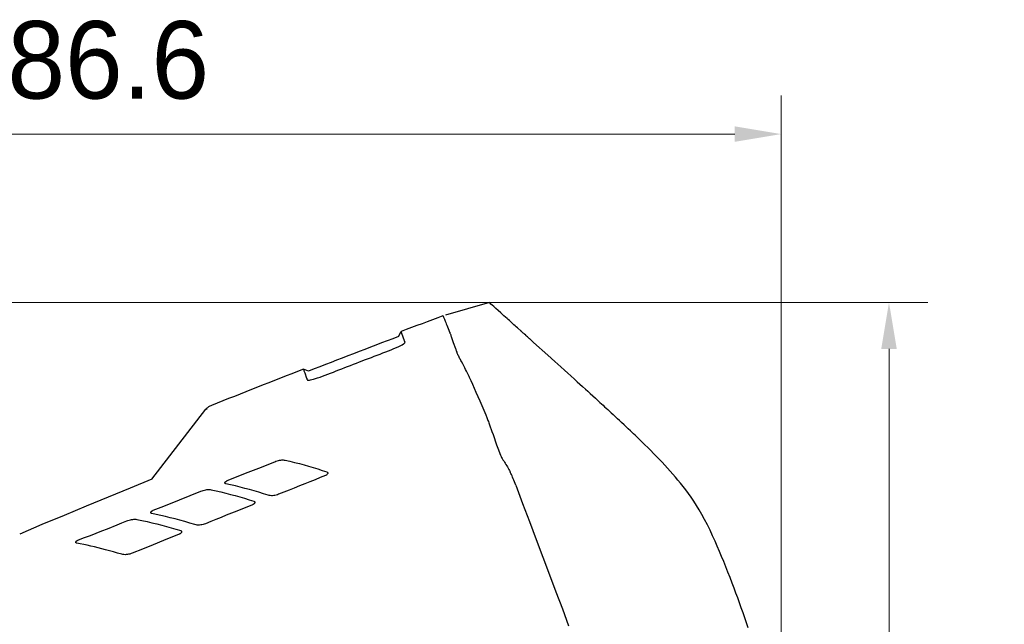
# Model space of a CAD drawing. Header units: millimetres. Extents: x 2329 to 5782, y 1296 to 2780.
# Tile 97 of 123: x 5141 to 5205, y 1711 to 1750. Entities that reach past the tile are written whole.
import ezdxf

# ---------------------------------------------------------------- set-up
doc = ezdxf.new("R2010")
doc.units = ezdxf.units.MM
doc.header["$LTSCALE"] = 0.3
for name, color, linetype in [('00_COMPONENTS', 7, 'Continuous'), ('50_ALL_DETAILS', 7, 'Continuous'), ('51__DRAFT_DIMS', 7, 'Continuous')]:
    doc.layers.add(name, color=color, linetype=linetype)
doc.styles.add('1）', font='兰亭黑 GBK.TTF', dxfattribs={"height": 5})
doc.styles.add('尺寸值样式', font='兰亭黑 GBK.TTF', dxfattribs={"height": 4})
doc.dimstyles.new('1直线标注', dxfattribs={"dimtxt": 4, "dimasz": 3, "dimexe": 2.5, "dimexo": 0, "dimtad": 1, "dimdec": 1, "dimdsep": 46, "dimtxsty": '尺寸值样式', "dimcen": 0, "dimclrd": 8, "dimclre": 8, "dimclrt": 7, "dimadec": 0, "dimazin": 0, "dimtp": 0.001, "dimtm": 0.001, "dimtfac": 1, "dimtdec": 1, "dimtmove": 0, "dimatfit": 0, "dimldrblk": '_FILLED', "dimfxl": 1, "dimtolj": 1, "dimlwd": 15, "dimlwe": 15, "dimarcsym": 0})

# ---------------------------------------------------------------- blocks, each defined once
blk = doc.blocks.new('*D282')
at = {"layer": '51__DRAFT_DIMS', "color": 8, "lineweight": 15}
for p, q in [((5171.399, 1731.409), (5199.685, 1731.422)), ((5197.292, 1505.373), (5197.187, 1728.421)), ((5148.66, 1502.35), (5199.793, 1502.374))]:
    blk.add_line(p, q, dxfattribs=at)
at = {"layer": '51__DRAFT_DIMS', "color": 8}
for points in [[(5197.687, 1728.422), (5196.687, 1728.421), (5197.185, 1731.421)], [(5196.792, 1505.373), (5197.792, 1505.373), (5197.293, 1502.373)]]:
    blk.add_solid(points, dxfattribs=at)
at = {"layer": 'Defpoints', "color": 0}
for p in [(5171.399, 1731.409), (5197.185, 1731.421), (5148.66, 1502.35)]:
    blk.add_point(p, dxfattribs=at)
at = {"layer": '51__DRAFT_DIMS', "color": 7, "insert": (5204.536, 1605.413), "char_height": 5, "attachment_point": 2, "rotation": 270.02695, "line_spacing_factor": 0.9, "style": '1）'}
blk.add_mtext('\\A1;229', dxfattribs=at)
blk = doc.blocks.new('_FILLED')
at = {"color": 0, "linetype": 'ByBlock'}
blk.add_solid([(0, 0), (-1, 0.167), (-1, -0.167)], dxfattribs=at)
blk = doc.blocks.new('*D283')
at = {"layer": '51__DRAFT_DIMS', "color": 8, "lineweight": 15}
for p, q in [((5171.399, 1731.409), (5093.092, 1731.409)), ((5095.592, 1544.227), (5095.592, 1728.409)), ((5138.492, 1541.227), (5093.092, 1541.227))]:
    blk.add_line(p, q, dxfattribs=at)
at = {"layer": '51__DRAFT_DIMS', "color": 8}
for points in [[(5096.092, 1728.409), (5095.092, 1728.409), (5095.592, 1731.409)], [(5095.092, 1544.227), (5096.092, 1544.227), (5095.592, 1541.227)]]:
    blk.add_solid(points, dxfattribs=at)
at = {"layer": 'Defpoints', "color": 0}
for p in [(5095.592, 1731.409), (5171.399, 1731.409), (5138.492, 1541.227)]:
    blk.add_point(p, dxfattribs=at)
at = {"layer": '51__DRAFT_DIMS', "color": 7, "insert": (5088.3, 1635.399), "char_height": 5, "attachment_point": 2, "rotation": 90, "line_spacing_factor": 0.9, "style": '1）'}
blk.add_mtext('\\A1;190.2', dxfattribs=at)
blk = doc.blocks.new('*D284')
at = {"layer": '51__DRAFT_DIMS', "color": 8, "lineweight": 15}
for p, q in [((5103.651, 1682.91), (5103.651, 1744.776)), ((5190.232, 1700.631), (5190.232, 1744.776)), ((5187.232, 1742.276), (5106.651, 1742.276))]:
    blk.add_line(p, q, dxfattribs=at)
at = {"layer": '51__DRAFT_DIMS', "color": 8}
for points in [[(5106.651, 1742.776), (5106.651, 1741.776), (5103.651, 1742.276)], [(5187.232, 1741.776), (5187.232, 1742.776), (5190.232, 1742.276)]]:
    blk.add_solid(points, dxfattribs=at)
at = {"layer": 'Defpoints', "color": 0}
for p in [(5103.651, 1742.276), (5190.232, 1700.631), (5103.651, 1682.91)]:
    blk.add_point(p, dxfattribs=at)
at = {"layer": '51__DRAFT_DIMS', "color": 7, "insert": (5146.811, 1749.568), "char_height": 5, "attachment_point": 2, "line_spacing_factor": 0.9, "style": '1）'}
blk.add_mtext('\\A1;86.6', dxfattribs=at)

msp = doc.modelspace()

# ---------------------------------------------------------------- linework, layer by layer
msp.add_line((5170.09545, 1726.61956), (5170.09145, 1726.62975))
at = {"layer": '00_COMPONENTS'}
for p, q in [((5171.39865, 1731.40917), (5168.56247, 1730.58807)), ((5171.39864, 1731.40918), (5170.14761, 1731.04698)), ((5171.40885, 1731.39872), (5171.39862, 1731.40916)), ((5171.44275, 1731.36721), (5171.40885, 1731.39872)), ((5171.50037, 1731.31464), (5171.44275, 1731.36721)), ((5171.58171, 1731.24098), (5171.50037, 1731.31464)), ((5171.68676, 1731.14626), (5171.58171, 1731.24098)), ((5171.81544, 1731.03054), (5171.68676, 1731.14626)), ((5171.96768, 1730.89389), (5171.81544, 1731.03054)), ((5172.14344, 1730.73635), (5171.96768, 1730.89389)), ((5172.34264, 1730.55797), (5172.14344, 1730.73635)), ((5168.40638, 1730.55293), (5168.40875, 1730.55091)), ((5168.40875, 1730.55091), (5168.41305, 1730.54341)), ((5168.41305, 1730.54341), (5168.41922, 1730.53045)), ((5168.41922, 1730.53045), (5168.42726, 1730.51206)), ((5168.42726, 1730.51206), (5168.43719, 1730.48822)), ((5168.43719, 1730.48822), (5168.44901, 1730.45887)), ((5168.44901, 1730.45887), (5168.46274, 1730.42401)), ((5168.46274, 1730.42401), (5168.47836, 1730.38365)), ((5168.47836, 1730.38365), (5168.49588, 1730.33778)), ((5168.49951, 1730.33903), (5168.52449, 1730.27735)), ((5168.52449, 1730.27735), (5168.55223, 1730.20781)), ((5168.55223, 1730.20781), (5168.58272, 1730.13041)), ((5168.58272, 1730.13041), (5168.61558, 1730.04505)), ((5168.61558, 1730.04505), (5168.65118, 1729.95185)), ((5172.54513, 1730.37564), (5172.34264, 1730.55797)), ((5172.61871, 1730.30892), (5172.54554, 1730.37425)), ((5172.69218, 1730.2432), (5172.61871, 1730.30892)), ((5172.76596, 1730.17708), (5172.69218, 1730.2432)), ((5172.84005, 1730.11057), (5172.76596, 1730.17708)), ((5172.91444, 1730.04366), (5172.84005, 1730.11057)), ((5172.98914, 1729.97635), (5172.91444, 1730.04366)), ((5165.53684, 1729.21626), (5165.70513, 1729.53557)), ((5165.72463, 1729.48199), (5165.70513, 1729.53557)), ((5165.85867, 1729.11376), (5165.72463, 1729.48199)), ((5168.65118, 1729.95185), (5168.69071, 1729.85118)), ((5168.69071, 1729.85118), (5168.73455, 1729.74314)), ((5168.73455, 1729.74314), (5168.78232, 1729.62762)), ((5168.78232, 1729.62762), (5168.83402, 1729.50459)), ((5168.83402, 1729.50458), (5168.84012, 1729.48946)), ((5168.84012, 1729.48946), (5168.84843, 1729.46785)), ((5168.84843, 1729.46785), (5168.85896, 1729.43974)), ((5168.85896, 1729.43974), (5168.87203, 1729.40425)), ((5168.87203, 1729.40425), (5168.88731, 1729.36226)), ((5168.88731, 1729.36226), (5168.90386, 1729.31638)), ((5173.06414, 1729.90865), (5172.98914, 1729.97635)), ((5173.13944, 1729.84055), (5173.06414, 1729.90865)), ((5173.21505, 1729.77206), (5173.13944, 1729.84055)), ((5173.46091, 1729.55229), (5173.21451, 1729.77398)), ((5173.46175, 1729.55132), (5173.4609, 1729.55234)), ((5173.46299, 1729.55023), (5173.46175, 1729.55132)), ((5173.46449, 1729.54906), (5173.46299, 1729.55023)), ((5173.466, 1729.54776), (5173.46449, 1729.54906)), ((5173.46748, 1729.54633), (5173.466, 1729.54776)), ((5173.46919, 1729.54483), (5173.46748, 1729.54633)), ((5173.47098, 1729.54325), (5173.46919, 1729.54483)), ((5173.47272, 1729.54157), (5173.47098, 1729.54325)), ((5173.47471, 1729.53987), (5173.47272, 1729.54157)), ((5173.47683, 1729.53814), (5173.47471, 1729.53987)), ((5173.47877, 1729.53633), (5173.47683, 1729.53814)), ((5173.48069, 1729.53449), (5173.47877, 1729.53633)), ((5173.48275, 1729.53266), (5173.48069, 1729.53449)), ((5173.48485, 1729.53081), (5173.48275, 1729.53266)), ((5173.48902, 1729.52696), (5173.48485, 1729.53081)), ((5173.49126, 1729.52498), (5173.48902, 1729.52696)), ((5173.49353, 1729.52294), (5173.49126, 1729.52498)), ((5173.49584, 1729.52082), (5173.49353, 1729.52294)), ((5173.54055, 1729.48063), (5173.49584, 1729.52082)), ((5173.58168, 1729.44363), (5173.54055, 1729.48063)), ((5173.61793, 1729.41101), (5173.58168, 1729.44363)), ((5173.66935, 1729.36474), (5173.61793, 1729.41101)), ((5173.74431, 1729.2973), (5173.66935, 1729.36474)), ((5165.78021, 1728.68845), (5165.85896, 1728.73598)), ((5165.896, 1729.01095), (5165.85867, 1729.11376)), ((5165.85896, 1728.73598), (5165.91071, 1728.7754)), ((5165.90353, 1728.99071), (5165.896, 1729.01095)), ((5165.92589, 1728.93081), (5165.90353, 1728.99071)), ((5165.91071, 1728.7754), (5165.93961, 1728.8078)), ((5165.93317, 1728.91109), (5165.92589, 1728.93081)), ((5165.93988, 1728.89165), (5165.93317, 1728.91109)), ((5165.93961, 1728.8078), (5165.94497, 1728.81585)), ((5165.94983, 1728.87427), (5165.93988, 1728.89165)), ((5165.94497, 1728.81585), (5165.95595, 1728.8354)), ((5165.95917, 1728.85723), (5165.94983, 1728.87427)), ((5165.95595, 1728.8354), (5165.95917, 1728.85723)), ((5168.90386, 1729.31638), (5168.92135, 1729.2675)), ((5168.92135, 1729.2675), (5168.94011, 1729.21474)), ((5168.94011, 1729.21474), (5169.07312, 1728.83764)), ((5169.07312, 1728.83764), (5169.21438, 1728.43754)), ((5173.75406, 1729.28853), (5173.74431, 1729.2973)), ((5173.76414, 1729.27946), (5173.75406, 1729.28853)), ((5173.79655, 1729.2503), (5173.76414, 1729.27946)), ((5173.85914, 1729.19398), (5173.79655, 1729.2503)), ((5173.87319, 1729.18134), (5173.85914, 1729.19398)), ((5173.88779, 1729.1682), (5173.87319, 1729.18134)), ((5173.90309, 1729.15444), (5173.88779, 1729.1682)), ((5173.91915, 1729.13999), (5173.90309, 1729.15444)), ((5173.93592, 1729.1249), (5173.91915, 1729.13999)), ((5173.95338, 1729.10919), (5173.93592, 1729.1249)), ((5173.97174, 1729.09267), (5173.95338, 1729.10919)), ((5173.99083, 1729.07549), (5173.97174, 1729.09267)), ((5174.01007, 1729.05819), (5173.99083, 1729.07549)), ((5174.02943, 1729.04076), (5174.01007, 1729.05819)), ((5174.04898, 1729.02318), (5174.02943, 1729.04076)), ((5174.08704, 1728.98893), (5174.04898, 1729.02318)), ((5174.10556, 1728.97227), (5174.08704, 1728.98893)), ((5174.14152, 1728.93992), (5174.10556, 1728.97227)), ((5174.25775, 1728.83535), (5174.14152, 1728.93992)), ((5174.25775, 1728.83535), (5175.18132, 1728.00437)), ((5164.16552, 1728.01617), (5164.35251, 1728.08725)), ((5164.35251, 1728.08725), (5164.5362, 1728.15737)), ((5164.5362, 1728.15737), (5164.71631, 1728.22581)), ((5164.71631, 1728.22581), (5164.89311, 1728.29329)), ((5164.89311, 1728.29329), (5165.06558, 1728.36167)), ((5165.06558, 1728.36167), (5165.23891, 1728.4337)), ((5165.23891, 1728.4337), (5165.40793, 1728.5066)), ((5165.40793, 1728.5066), (5165.55609, 1728.57395)), ((5165.55609, 1728.57395), (5165.67857, 1728.63401)), ((5165.67857, 1728.63401), (5165.78021, 1728.68845)), ((5169.21438, 1728.43754), (5169.22894, 1728.39651)), ((5169.22894, 1728.39651), (5169.24239, 1728.35894)), ((5169.24239, 1728.35894), (5169.25472, 1728.32484)), ((5169.25472, 1728.32484), (5169.26598, 1728.29412)), ((5169.26598, 1728.29412), (5169.27613, 1728.26686)), ((5169.27613, 1728.26686), (5169.28504, 1728.24339)), ((5169.28504, 1728.24339), (5169.29266, 1728.22381)), ((5169.29266, 1728.22381), (5169.29904, 1728.20802)), ((5169.29904, 1728.20802), (5169.30419, 1728.19601)), ((5169.32547, 1728.14813), (5169.30439, 1728.196)), ((5169.34745, 1728.09925), (5169.32547, 1728.14813)), ((5169.37047, 1728.04946), (5169.34745, 1728.09925)), ((5162.63601, 1727.42991), (5162.82782, 1727.5037)), ((5162.82782, 1727.5037), (5163.02008, 1727.57759)), ((5163.02008, 1727.57759), (5163.4049, 1727.72526)), ((5163.4049, 1727.72526), (5163.7875, 1727.8719)), ((5163.7875, 1727.8719), (5163.97707, 1727.9444)), ((5163.97707, 1727.9444), (5164.16552, 1728.01617)), ((5169.39495, 1727.99915), (5169.37047, 1728.04946)), ((5169.42081, 1727.94808), (5169.39495, 1727.99915)), ((5169.44744, 1727.89535), (5169.42081, 1727.94808)), ((5169.50278, 1727.78356), (5169.44744, 1727.89535)), ((5169.53294, 1727.72393), (5169.50278, 1727.78356)), ((5169.56576, 1727.66132), (5169.53294, 1727.72393)), ((5169.60112, 1727.59517), (5169.56576, 1727.66132)), ((5169.67982, 1727.44706), (5169.60112, 1727.59517)), ((5169.72451, 1727.36353), (5169.67982, 1727.44706)), ((5175.18132, 1728.00437), (5175.61424, 1727.61463)), ((5175.61424, 1727.61463), (5176.01632, 1727.25238)), ((5159.73683, 1726.98639), (5159.3993, 1727.11064)), ((5159.3993, 1727.11061), (5159.39966, 1727.10957)), ((5159.39966, 1727.10957), (5159.43792, 1727.00349)), ((5159.43792, 1727.00349), (5159.48389, 1726.87706)), ((5159.48389, 1726.87706), (5159.60907, 1726.53576)), ((5160.98435, 1726.79058), (5161.15934, 1726.85866)), ((5161.15934, 1726.85866), (5161.33508, 1726.92675)), ((5161.33508, 1726.92675), (5161.51295, 1726.9959)), ((5161.51295, 1726.9959), (5161.69375, 1727.0661)), ((5161.69375, 1727.0661), (5161.8783, 1727.13754)), ((5161.8783, 1727.13754), (5162.06578, 1727.21002)), ((5162.06578, 1727.21002), (5162.25463, 1727.28293)), ((5162.25463, 1727.28293), (5162.44464, 1727.3562)), ((5162.44464, 1727.3562), (5162.63601, 1727.42991)), ((5169.77059, 1727.27665), (5169.72451, 1727.36353)), ((5169.81781, 1727.18679), (5169.77059, 1727.27665)), ((5169.86729, 1727.092), (5169.81781, 1727.18679)), ((5169.91834, 1726.99194), (5169.86729, 1727.092)), ((5169.97118, 1726.88533), (5169.91834, 1726.99194)), ((5170.02851, 1726.76631), (5169.97118, 1726.88533)), ((5176.01632, 1727.25238), (5176.24262, 1727.04833)), ((5176.24262, 1727.04833), (5176.45314, 1726.85838)), ((5176.45314, 1726.85838), (5176.65146, 1726.67931)), ((5159.60907, 1726.53576), (5159.61472, 1726.51973)), ((5159.61472, 1726.51973), (5159.62006, 1726.50374)), ((5159.62006, 1726.50374), (5159.62515, 1726.48791)), ((5159.62515, 1726.48791), (5159.63002, 1726.47248)), ((5159.63002, 1726.47248), (5159.63289, 1726.45709)), ((5159.63289, 1726.45709), (5159.63554, 1726.44214)), ((5159.63554, 1726.44214), (5159.64331, 1726.42903)), ((5159.64331, 1726.42903), (5159.65599, 1726.41729)), ((5159.65599, 1726.41729), (5159.67379, 1726.40738)), ((5159.67379, 1726.40738), (5159.67993, 1726.40548)), ((5159.67993, 1726.40548), (5159.70277, 1726.40214)), ((5159.70277, 1726.40214), (5159.74291, 1726.40155)), ((5159.74291, 1726.40155), (5159.79422, 1726.40565)), ((5159.79422, 1726.40565), (5159.86274, 1726.41731)), ((5159.86274, 1726.41731), (5159.9506, 1726.4372)), ((5159.9506, 1726.4372), (5160.05566, 1726.46468)), ((5160.05566, 1726.46468), (5160.17758, 1726.50066)), ((5160.17758, 1726.50066), (5160.32003, 1726.54694)), ((5160.32003, 1726.54694), (5160.47932, 1726.60175)), ((5160.47932, 1726.60175), (5160.64404, 1726.66076)), ((5160.64404, 1726.66076), (5160.81148, 1726.72357)), ((5160.81148, 1726.72357), (5160.98435, 1726.79058)), ((5170.09145, 1726.62975), (5170.02851, 1726.76631)), ((5170.09545, 1726.61956), (5170.1041, 1726.60299)), ((5170.1041, 1726.60299), (5170.20401, 1726.3775)), ((5170.20401, 1726.3775), (5170.30892, 1726.13957)), ((5176.65146, 1726.67931), (5176.89632, 1726.45801)), ((5176.89632, 1726.45801), (5177.06777, 1726.3029)), ((5177.06777, 1726.3029), (5177.23688, 1726.14976)), ((5170.30892, 1726.13957), (5170.41878, 1725.88917)), ((5170.41878, 1725.88917), (5170.53397, 1725.62517)), ((5170.53397, 1725.62517), (5170.65402, 1725.34868)), ((5177.23688, 1726.14976), (5177.41329, 1725.98986)), ((5177.41329, 1725.98986), (5177.60617, 1725.81483)), ((5177.60617, 1725.81483), (5177.74916, 1725.68491)), ((5177.74916, 1725.68491), (5177.90756, 1725.54083)), ((5177.90756, 1725.54083), (5178.07388, 1725.38935)), ((5170.65402, 1725.34868), (5170.77761, 1725.06303)), ((5170.77761, 1725.06303), (5170.90427, 1724.76932)), ((5178.07388, 1725.38935), (5178.2481, 1725.23042)), ((5178.2481, 1725.23042), (5178.34169, 1725.14494)), ((5178.34169, 1725.14494), (5178.43853, 1725.0564)), ((5178.43853, 1725.0564), (5178.53676, 1724.9665)), ((5178.53676, 1724.9665), (5178.6355, 1724.87603)), ((5149.62612, 1720.01877), (5153.11051, 1724.53679)), ((5153.11048, 1724.53681), (5153.11102, 1724.53648)), ((5153.11102, 1724.53648), (5153.11166, 1724.53626)), ((5153.11166, 1724.53626), (5153.11237, 1724.53614)), ((5153.11237, 1724.53614), (5153.11318, 1724.53614)), ((5153.14118, 1724.56743), (5153.11299, 1724.53487)), ((5153.11318, 1724.53614), (5153.11408, 1724.53626)), ((5153.11408, 1724.53626), (5153.11506, 1724.53647)), ((5153.11506, 1724.53647), (5153.11614, 1724.5368)), ((5153.11614, 1724.5368), (5153.11729, 1724.53724)), ((5153.11729, 1724.53724), (5153.11854, 1724.53779)), ((5153.11895, 1724.53683), (5153.14339, 1724.54492)), ((5153.17315, 1724.59751), (5153.14118, 1724.56743)), ((5153.14339, 1724.54492), (5153.16975, 1724.55349)), ((5153.16975, 1724.55349), (5153.19485, 1724.56152)), ((5153.20842, 1724.62542), (5153.17315, 1724.59751)), ((5153.24644, 1724.65153), (5153.20842, 1724.62542)), ((5153.28658, 1724.67629), (5153.24644, 1724.65153)), ((5153.32845, 1724.70003), (5153.28658, 1724.67629)), ((5153.37207, 1724.72266), (5153.32845, 1724.70003)), ((5153.41745, 1724.74405), (5153.37207, 1724.72266)), ((5153.46463, 1724.76406), (5153.41745, 1724.74405)), ((5170.90427, 1724.76932), (5171.03433, 1724.4664)), ((5171.03433, 1724.4664), (5171.16772, 1724.15425)), ((5178.6355, 1724.87603), (5178.73547, 1724.78434)), ((5178.73547, 1724.78434), (5178.83721, 1724.6909)), ((5178.83721, 1724.6909), (5178.9399, 1724.59647)), ((5178.9399, 1724.59647), (5179.04414, 1724.50048)), ((5179.04414, 1724.50048), (5179.15249, 1724.40054)), ((5179.15249, 1724.40054), (5179.26559, 1724.29607)), ((5179.26559, 1724.29607), (5179.38225, 1724.1881)), ((5171.16742, 1724.15425), (5171.18856, 1724.10423)), ((5171.18871, 1724.10385), (5171.21027, 1724.05164)), ((5171.21027, 1724.05164), (5171.23348, 1723.99413)), ((5171.23348, 1723.99413), (5171.25796, 1723.93225)), ((5171.25796, 1723.93225), (5171.28328, 1723.86705)), ((5171.28328, 1723.86705), (5171.30917, 1723.79923)), ((5171.30917, 1723.79923), (5171.33559, 1723.72899)), ((5171.33559, 1723.72899), (5171.36238, 1723.65677)), ((5171.36238, 1723.65677), (5171.3892, 1723.5834)), ((5179.5471, 1724.03516), (5179.38225, 1724.1881)), ((5179.67497, 1723.9162), (5179.5471, 1724.03516)), ((5179.7927, 1723.8064), (5179.67497, 1723.9162)), ((5179.93554, 1723.67284), (5179.7927, 1723.8064)), ((5180.09265, 1723.52543), (5179.93554, 1723.67284)), ((5171.3892, 1723.5834), (5171.41581, 1723.50948)), ((5171.41583, 1723.50919), (5171.56149, 1723.09998)), ((5171.56149, 1723.09998), (5171.63621, 1722.88983)), ((5180.23182, 1723.39439), (5180.09265, 1723.52543)), ((5180.36473, 1723.2688), (5180.23182, 1723.39439)), ((5180.51256, 1723.12857), (5180.36473, 1723.2688)), ((5180.60203, 1723.0434), (5180.51256, 1723.12857)), ((5180.70025, 1722.94961), (5180.60203, 1723.0434)), ((5171.63621, 1722.88983), (5171.86793, 1722.23719)), ((5180.79866, 1722.85535), (5180.70025, 1722.94961)), ((5180.89609, 1722.76169), (5180.79866, 1722.85535)), ((5180.9917, 1722.66947), (5180.89609, 1722.76169)), ((5181.03854, 1722.62416), (5180.9917, 1722.66947)), ((5181.2382, 1722.43025), (5181.03854, 1722.62416)), ((5181.43445, 1722.23776), (5181.2382, 1722.43025)), ((5171.86793, 1722.23719), (5171.94788, 1722.01239)), ((5171.94788, 1722.01239), (5172.11182, 1721.55191)), ((5181.62723, 1722.04675), (5181.43445, 1722.23776)), ((5181.81608, 1721.85785), (5181.62723, 1722.04675)), ((5182.00134, 1721.67054), (5181.81608, 1721.85785)), ((5156.52799, 1720.73306), (5157.55209, 1721.14289)), ((5157.55208, 1721.14288), (5157.62908, 1721.17167)), ((5157.62908, 1721.17167), (5157.70715, 1721.19658)), ((5157.70715, 1721.19658), (5157.78548, 1721.21731)), ((5157.78548, 1721.21731), (5157.86295, 1721.23348)), ((5157.86295, 1721.23348), (5157.939, 1721.24487)), ((5157.939, 1721.24487), (5158.01345, 1721.25131)), ((5158.01345, 1721.25131), (5158.08553, 1721.25251)), ((5158.08553, 1721.25251), (5158.154, 1721.24804)), ((5158.154, 1721.24804), (5158.21786, 1721.23753)), ((5158.21786, 1721.23753), (5158.52768, 1721.16697)), ((5158.52768, 1721.16697), (5158.83479, 1721.09314)), ((5158.83479, 1721.09314), (5159.13918, 1721.01604)), ((5172.11166, 1721.55271), (5172.15193, 1721.48297)), ((5172.15193, 1721.48297), (5172.19339, 1721.41217)), ((5172.19339, 1721.41217), (5172.23603, 1721.34032)), ((5172.23603, 1721.34032), (5172.2798, 1721.2676)), ((5172.2798, 1721.2676), (5172.32476, 1721.19383)), ((5172.32476, 1721.19383), (5172.37108, 1721.11849)), ((5172.37108, 1721.11849), (5172.4188, 1721.04143)), ((5182.18417, 1721.48318), (5182.00134, 1721.67054)), ((5182.36464, 1721.29584), (5182.18417, 1721.48318)), ((5182.54254, 1721.10861), (5182.36464, 1721.29584)), ((5182.71865, 1720.91998), (5182.54254, 1721.10861)), ((5154.49267, 1719.91943), (5155.84765, 1720.46099)), ((5155.84765, 1720.46099), (5156.52799, 1720.73306)), ((5159.13918, 1721.01604), (5159.44071, 1720.93565)), ((5159.44071, 1720.93565), (5159.73953, 1720.85199)), ((5159.73953, 1720.85199), (5160.03605, 1720.76511)), ((5160.03605, 1720.76511), (5160.33041, 1720.67503)), ((5160.33041, 1720.67503), (5160.62247, 1720.58173)), ((5160.62247, 1720.58173), (5160.91223, 1720.48522)), ((5160.91223, 1720.48522), (5160.93431, 1720.47454)), ((5160.93431, 1720.47454), (5160.9524, 1720.46127)), ((5160.9524, 1720.46127), (5160.96575, 1720.44513)), ((5172.4188, 1721.04143), (5172.46789, 1720.9628)), ((5172.46789, 1720.9628), (5172.51832, 1720.88261)), ((5172.51861, 1720.88174), (5172.56276, 1720.80944)), ((5172.56276, 1720.80944), (5172.5866, 1720.76984)), ((5172.5866, 1720.76984), (5172.61126, 1720.72751)), ((5172.61126, 1720.72751), (5172.63684, 1720.68227)), ((5172.63684, 1720.68227), (5172.66353, 1720.63379)), ((5172.66353, 1720.63379), (5172.69143, 1720.58178)), ((5172.69143, 1720.58178), (5172.72051, 1720.52608)), ((5172.72051, 1720.52608), (5172.75082, 1720.46645)), ((5172.78753, 1720.38928), (5172.74944, 1720.46598)), ((5182.89308, 1720.72995), (5182.71865, 1720.91998)), ((5183.06557, 1720.53869), (5182.89308, 1720.72995)), ((5183.23628, 1720.34498), (5183.06557, 1720.53869)), ((5149.62496, 1720.02177), (5148.22085, 1719.44318)), ((5154.34461, 1719.80759), (5154.35191, 1719.8194)), ((5154.35191, 1719.8194), (5154.36081, 1719.83104)), ((5154.36081, 1719.83104), (5154.37108, 1719.84236)), ((5154.37108, 1719.84236), (5154.38252, 1719.85335)), ((5154.38252, 1719.85335), (5154.3952, 1719.86403)), ((5154.3952, 1719.86403), (5154.40893, 1719.87436)), ((5154.40893, 1719.87436), (5154.4236, 1719.88427)), ((5154.4236, 1719.88427), (5154.43941, 1719.89377)), ((5154.43941, 1719.89377), (5154.45635, 1719.90285)), ((5154.45635, 1719.90285), (5154.47416, 1719.91142)), ((5154.47416, 1719.91142), (5154.49267, 1719.91943)), ((5159.81903, 1719.84435), (5159.48276, 1719.70997)), ((5160.15539, 1719.97866), (5159.81903, 1719.84435)), ((5160.49183, 1720.1129), (5160.15539, 1719.97866)), ((5160.82834, 1720.24707), (5160.49183, 1720.1129)), ((5160.86062, 1720.26363), (5160.82838, 1720.24708)), ((5160.8911, 1720.28283), (5160.86062, 1720.26363)), ((5160.91864, 1720.30424), (5160.8911, 1720.28283)), ((5160.94212, 1720.32797), (5160.91864, 1720.30424)), ((5160.9602, 1720.35302), (5160.94212, 1720.32797)), ((5160.97184, 1720.3775), (5160.9602, 1720.35302)), ((5160.96575, 1720.44513), (5160.97167, 1720.43276)), ((5160.97167, 1720.43276), (5160.97403, 1720.42504)), ((5160.97641, 1720.40165), (5160.97184, 1720.3775)), ((5160.97403, 1720.42504), (5160.97641, 1720.40165)), ((5172.82587, 1720.30855), (5172.78753, 1720.38928)), ((5172.86443, 1720.22378), (5172.82587, 1720.30855)), ((5172.90326, 1720.13475), (5172.86443, 1720.22378)), ((5172.94232, 1720.04169), (5172.90326, 1720.13475)), ((5172.98156, 1719.94528), (5172.94232, 1720.04169)), ((5173.02095, 1719.84575), (5172.98156, 1719.94528)), ((5173.06052, 1719.74288), (5173.02095, 1719.84575)), ((5183.40437, 1720.15013), (5183.23628, 1720.34498)), ((5183.57051, 1719.95302), (5183.40437, 1720.15013)), ((5183.73708, 1719.74893), (5183.57051, 1719.95302)), ((5148.22085, 1719.44318), (5146.80962, 1718.8596)), ((5152.10005, 1718.96287), (5152.78741, 1719.23777)), ((5152.78742, 1719.23777), (5152.86366, 1719.2663)), ((5152.86366, 1719.2663), (5152.941, 1719.29103)), ((5152.941, 1719.29103), (5153.01862, 1719.31165)), ((5153.01862, 1719.31165), (5153.09544, 1719.32781)), ((5153.09544, 1719.32781), (5153.1709, 1719.33927)), ((5153.1709, 1719.33927), (5153.24485, 1719.34586)), ((5153.24485, 1719.34586), (5153.31653, 1719.34726)), ((5153.31653, 1719.34726), (5153.38468, 1719.34305)), ((5153.38468, 1719.34305), (5153.44829, 1719.33287)), ((5153.44829, 1719.33287), (5153.76663, 1719.26222)), ((5153.76663, 1719.26222), (5154.08147, 1719.18885)), ((5154.08147, 1719.18885), (5154.39283, 1719.11278)), ((5154.33416, 1719.77208), (5154.33547, 1719.78383)), ((5154.33522, 1719.76107), (5154.33416, 1719.77208)), ((5154.33692, 1719.75517), (5154.33522, 1719.76107)), ((5154.33547, 1719.78383), (5154.33905, 1719.79575)), ((5154.33877, 1719.75081), (5154.33692, 1719.75517)), ((5154.34488, 1719.74135), (5154.33877, 1719.75081)), ((5154.33905, 1719.79575), (5154.34461, 1719.80759)), ((5154.35333, 1719.73322), (5154.34488, 1719.74135)), ((5154.36393, 1719.72652), (5154.35333, 1719.73322)), ((5154.37667, 1719.72107), (5154.36393, 1719.72652)), ((5154.39139, 1719.7168), (5154.37667, 1719.72107)), ((5154.70609, 1719.64673), (5154.39139, 1719.7168)), ((5155.01755, 1719.57387), (5154.70609, 1719.64673)), ((5155.32579, 1719.49821), (5155.01755, 1719.57387)), ((5155.63038, 1719.41986), (5155.32579, 1719.49821)), ((5155.93173, 1719.33872), (5155.63038, 1719.41986)), ((5156.23114, 1719.25447), (5155.93173, 1719.33872)), ((5156.52903, 1719.167), (5156.23114, 1719.25447)), ((5158.47434, 1719.30641), (5158.13832, 1719.17177)), ((5158.81043, 1719.44099), (5158.47434, 1719.30641)), ((5159.14656, 1719.57551), (5158.81043, 1719.44099)), ((5159.48276, 1719.70997), (5159.14656, 1719.57551)), ((5173.10026, 1719.63666), (5173.06052, 1719.74288)), ((5173.10026, 1719.63666), (5173.54684, 1718.45076)), ((5183.90381, 1719.53891), (5183.73708, 1719.74893)), ((5184.07063, 1719.32239), (5183.90381, 1719.53891)), ((5184.23998, 1719.09256), (5184.07063, 1719.32239)), ((5146.80962, 1718.8596), (5145.39134, 1718.27105)), ((5150.39211, 1718.27873), (5151.41517, 1718.68871)), ((5151.41517, 1718.68871), (5152.10005, 1718.96287)), ((5154.39283, 1719.11278), (5154.70019, 1719.03412)), ((5154.70019, 1719.03412), (5155.00407, 1718.95275)), ((5155.00407, 1718.95275), (5155.30596, 1718.86829)), ((5155.30596, 1718.86829), (5155.60635, 1718.78061)), ((5155.60635, 1718.78061), (5155.90476, 1718.68983)), ((5155.90476, 1718.68983), (5156.20117, 1718.59595)), ((5156.20117, 1718.59595), (5156.2167, 1718.58957)), ((5156.2167, 1718.58957), (5156.23027, 1718.5819)), ((5156.23027, 1718.5819), (5156.24172, 1718.57287)), ((5156.24172, 1718.57287), (5156.25104, 1718.56224)), ((5156.25104, 1718.56224), (5156.25801, 1718.55016)), ((5156.25801, 1718.55016), (5156.25998, 1718.54533)), ((5156.82497, 1719.07642), (5156.52903, 1719.167)), ((5157.11897, 1718.98274), (5156.82497, 1719.07642)), ((5157.18823, 1718.96455), (5157.11897, 1718.98274)), ((5157.26136, 1718.95333), (5157.18823, 1718.96455)), ((5157.33703, 1718.94858), (5157.26136, 1718.95333)), ((5157.41324, 1718.94973), (5157.33703, 1718.94858)), ((5157.48947, 1718.95644), (5157.41324, 1718.94973)), ((5157.56702, 1718.96877), (5157.48947, 1718.95644)), ((5157.64593, 1718.98657), (5157.56702, 1718.96877)), ((5157.72466, 1719.00944), (5157.64593, 1718.98657)), ((5157.80238, 1719.03707), (5157.72466, 1719.00944)), ((5158.13832, 1719.17177), (5157.80235, 1719.03706)), ((5184.41238, 1718.84928), (5184.23998, 1719.09256)), ((5184.58665, 1718.59367), (5184.41238, 1718.84928)), ((5184.76236, 1718.32121), (5184.58665, 1718.59367)), ((5145.39134, 1718.27105), (5143.96606, 1717.67758)), ((5149.5724, 1717.90685), (5149.58147, 1717.91845)), ((5149.58147, 1717.91845), (5149.59183, 1717.9297)), ((5149.59183, 1717.9297), (5149.60327, 1717.94056)), ((5149.60327, 1717.94056), (5149.61588, 1717.95111)), ((5149.61588, 1717.95111), (5149.62951, 1717.96132)), ((5149.62951, 1717.96132), (5149.64402, 1717.97111)), ((5149.64402, 1717.97111), (5149.65968, 1717.98052)), ((5149.65968, 1717.98052), (5149.67649, 1717.98955)), ((5149.67649, 1717.98955), (5149.69418, 1717.9981)), ((5149.69418, 1717.9981), (5149.71259, 1718.00612)), ((5149.71257, 1718.00612), (5150.39211, 1718.27873)), ((5155.10053, 1717.95344), (5154.42649, 1717.68252)), ((5156.11531, 1718.36129), (5155.10053, 1717.95344)), ((5156.13318, 1718.36921), (5156.11532, 1718.3613)), ((5156.1503, 1718.37783), (5156.13318, 1718.36921)), ((5156.16651, 1718.38712), (5156.1503, 1718.37783)), ((5156.18156, 1718.397), (5156.16651, 1718.38712)), ((5156.19547, 1718.40745), (5156.18156, 1718.397)), ((5156.20845, 1718.41849), (5156.19547, 1718.40745)), ((5156.22038, 1718.43005), (5156.20845, 1718.41849)), ((5156.2311, 1718.44209), (5156.22038, 1718.43005)), ((5156.24069, 1718.45471), (5156.2311, 1718.44209)), ((5156.24896, 1718.46789), (5156.24069, 1718.45471)), ((5156.25564, 1718.48148), (5156.24896, 1718.46789)), ((5156.26059, 1718.49533), (5156.25564, 1718.48148)), ((5156.25998, 1718.54533), (5156.26235, 1718.53732)), ((5156.26353, 1718.50953), (5156.26059, 1718.49533)), ((5156.26235, 1718.53732), (5156.26414, 1718.52377)), ((5156.26414, 1718.52377), (5156.26353, 1718.50953)), ((5173.54684, 1718.45076), (5173.98795, 1717.27938)), ((5184.93927, 1718.03094), (5184.76236, 1718.32121)), ((5185.1165, 1717.72535), (5184.93927, 1718.03094)), ((5143.96606, 1717.67758), (5142.53385, 1717.07923)), ((5147.68534, 1717.1906), (5148.00569, 1717.31943)), ((5148.00571, 1717.31944), (5148.08129, 1717.34789)), ((5148.08129, 1717.34789), (5148.15792, 1717.3726)), ((5148.15792, 1717.3726), (5148.23482, 1717.39328)), ((5148.23482, 1717.39328), (5148.31092, 1717.40957)), ((5148.31092, 1717.40957), (5148.38566, 1717.42125)), ((5148.38566, 1717.42125), (5148.45889, 1717.42812)), ((5148.45889, 1717.42812), (5148.52985, 1717.42988)), ((5148.52985, 1717.42988), (5148.59732, 1717.42613)), ((5148.59732, 1717.42613), (5148.66031, 1717.41649)), ((5148.66031, 1717.41649), (5148.98656, 1717.3468)), ((5148.98656, 1717.3468), (5149.30954, 1717.2745)), ((5149.55353, 1717.85908), (5149.55512, 1717.87103)), ((5149.55435, 1717.84788), (5149.55353, 1717.85908)), ((5149.55623, 1717.84105), (5149.55435, 1717.84788)), ((5149.55512, 1717.87103), (5149.55902, 1717.8831)), ((5149.55773, 1717.83744), (5149.55623, 1717.84105)), ((5149.56375, 1717.82782), (5149.55773, 1717.83744)), ((5149.55902, 1717.8831), (5149.56487, 1717.89502)), ((5149.57219, 1717.81957), (5149.56375, 1717.82782)), ((5149.56487, 1717.89502), (5149.5724, 1717.90685)), ((5149.58282, 1717.81282), (5149.57219, 1717.81957)), ((5149.59562, 1717.80735), (5149.58282, 1717.81282)), ((5149.61044, 1717.8031), (5149.59562, 1717.80735)), ((5149.90627, 1717.73981), (5149.61044, 1717.8031)), ((5150.20518, 1717.67265), (5149.90627, 1717.73981)), ((5150.50719, 1717.60162), (5150.20518, 1717.67265)), ((5150.81156, 1717.52716), (5150.50719, 1717.60162)), ((5151.11902, 1717.44884), (5150.81156, 1717.52716)), ((5151.43176, 1717.36535), (5151.11902, 1717.44884)), ((5151.75053, 1717.27627), (5151.43176, 1717.36535)), ((5153.75448, 1717.41246), (5153.41925, 1717.27777)), ((5154.09022, 1717.54738), (5153.75448, 1717.41246)), ((5154.42649, 1717.68252), (5154.09022, 1717.54738)), ((5173.98795, 1717.27938), (5174.42361, 1716.12253)), ((5185.29253, 1717.40523), (5185.1165, 1717.72535)), ((5185.46808, 1717.06606), (5185.29253, 1717.40523)), ((5142.53385, 1717.07923), (5141.09478, 1716.47603)), ((5146.0374, 1716.53552), (5146.40333, 1716.67938)), ((5146.40333, 1716.67938), (5146.7516, 1716.81792)), ((5146.7516, 1716.81792), (5147.37693, 1717.06715)), ((5147.37693, 1717.06715), (5147.68534, 1717.1906)), ((5149.30954, 1717.2745), (5149.62923, 1717.1996)), ((5149.62923, 1717.1996), (5149.94551, 1717.12214)), ((5149.94551, 1717.12214), (5150.25851, 1717.04208)), ((5150.25851, 1717.04208), (5150.5686, 1716.9593)), ((5150.5686, 1716.9593), (5150.87589, 1716.87376)), ((5150.87589, 1716.87376), (5151.18026, 1716.78551)), ((5151.18026, 1716.78551), (5151.48172, 1716.69453)), ((5151.48172, 1716.69453), (5151.49745, 1716.68826)), ((5151.49745, 1716.68826), (5151.51109, 1716.68069)), ((5151.51109, 1716.68069), (5151.52249, 1716.67176)), ((5151.52249, 1716.67176), (5151.53167, 1716.66121)), ((5151.53167, 1716.66121), (5151.53842, 1716.64923)), ((5151.53842, 1716.64923), (5151.53994, 1716.64544)), ((5151.53994, 1716.64544), (5151.54249, 1716.6365)), ((5152.07459, 1717.18202), (5151.75053, 1717.27627)), ((5152.40394, 1717.0826), (5152.07459, 1717.18202)), ((5152.47297, 1717.06548), (5152.40394, 1717.0826)), ((5152.54589, 1717.05525), (5152.47297, 1717.06548)), ((5152.62133, 1717.05142), (5152.54589, 1717.05525)), ((5152.69726, 1717.05341), (5152.62133, 1717.05142)), ((5152.77316, 1717.06087), (5152.69726, 1717.05341)), ((5152.85035, 1717.07383), (5152.77316, 1717.06087)), ((5152.9289, 1717.09214), (5152.85035, 1717.07383)), ((5153.00723, 1717.11539), (5152.9289, 1717.09214)), ((5153.08453, 1717.14329), (5153.00723, 1717.11539)), ((5153.41925, 1717.27777), (5153.08453, 1717.14329)), ((5185.64109, 1716.71403), (5185.46808, 1717.06606)), ((5185.80642, 1716.36526), (5185.64109, 1716.71403)), ((5144.73997, 1715.99803), (5144.74846, 1716.00802)), ((5144.74846, 1716.00802), (5144.75775, 1716.01761)), ((5144.75775, 1716.01761), (5144.76769, 1716.02679)), ((5144.76769, 1716.02679), (5144.77802, 1716.03543)), ((5144.77802, 1716.03543), (5144.78867, 1716.04355)), ((5144.78867, 1716.04355), (5144.79987, 1716.05137)), ((5144.79987, 1716.05137), (5144.81149, 1716.05887)), ((5144.81149, 1716.05887), (5144.82349, 1716.06601)), ((5144.82349, 1716.06601), (5144.83634, 1716.07307)), ((5144.83634, 1716.07307), (5144.85017, 1716.08013)), ((5144.85017, 1716.08013), (5144.86474, 1716.08706)), ((5144.86474, 1716.08706), (5144.87995, 1716.09384)), ((5144.88095, 1716.09363), (5145.27835, 1716.24344)), ((5145.27835, 1716.24344), (5145.66295, 1716.39052)), ((5145.66295, 1716.39052), (5146.0374, 1716.53552)), ((5150.37764, 1716.05313), (5149.70206, 1715.78045)), ((5151.39403, 1716.46291), (5150.37764, 1716.05313)), ((5151.41201, 1716.47092), (5151.39404, 1716.46291)), ((5151.42917, 1716.47958), (5151.41201, 1716.47092)), ((5151.44539, 1716.48883), (5151.42917, 1716.47958)), ((5151.46039, 1716.49861), (5151.44539, 1716.48883)), ((5151.47421, 1716.50891), (5151.46039, 1716.49861)), ((5151.48712, 1716.51976), (5151.47421, 1716.50891)), ((5151.49901, 1716.53107), (5151.48712, 1716.51976)), ((5151.50971, 1716.54283), (5151.49901, 1716.53107)), ((5151.51936, 1716.55518), (5151.50971, 1716.54283)), ((5151.52774, 1716.56808), (5151.51936, 1716.55518)), ((5151.53461, 1716.58139), (5151.52774, 1716.56808)), ((5151.53981, 1716.59501), (5151.53461, 1716.58139)), ((5151.54304, 1716.60901), (5151.53981, 1716.59501)), ((5151.54249, 1716.6365), (5151.54398, 1716.62308)), ((5151.54398, 1716.62308), (5151.54304, 1716.60901)), ((5174.42361, 1716.12253), (5174.85425, 1714.98054)), ((5185.96172, 1716.02435), (5185.80642, 1716.36526)), ((5186.1094, 1715.68634), (5185.96172, 1716.02435)), ((5144.71683, 1715.94482), (5144.71813, 1715.95561)), ((5144.71765, 1715.93446), (5144.71683, 1715.94482)), ((5144.71945, 1715.92793), (5144.71765, 1715.93446)), ((5144.71813, 1715.95561), (5144.72136, 1715.96646)), ((5144.72087, 1715.92451), (5144.71945, 1715.92793)), ((5144.72671, 1715.91517), (5144.72087, 1715.92451)), ((5144.72136, 1715.96646), (5144.72624, 1715.97717)), ((5144.72624, 1715.97717), (5144.7325, 1715.98772)), ((5144.73498, 1715.90713), (5144.72671, 1715.91517)), ((5144.7325, 1715.98772), (5144.73997, 1715.99803)), ((5144.74549, 1715.90055), (5144.73498, 1715.90713)), ((5144.7583, 1715.89521), (5144.74549, 1715.90055)), ((5144.7733, 1715.89106), (5144.7583, 1715.89521)), ((5144.99774, 1715.84478), (5144.7733, 1715.89106)), ((5145.22428, 1715.79637), (5144.99774, 1715.84478)), ((5145.4529, 1715.74583), (5145.22428, 1715.79637)), ((5145.68293, 1715.6934), (5145.4529, 1715.74583)), ((5145.91505, 1715.63885), (5145.68293, 1715.6934)), ((5146.15135, 1715.58147), (5145.91505, 1715.63885)), ((5146.39183, 1715.52133), (5146.15135, 1715.58147)), ((5146.63649, 1715.45837), (5146.39183, 1715.52133)), ((5146.88738, 1715.39177), (5146.63649, 1715.45837)), ((5147.1452, 1715.32127), (5146.88738, 1715.39177)), ((5149.02865, 1715.50843), (5148.35755, 1715.23715)), ((5149.70206, 1715.78045), (5149.02865, 1715.50843)), ((5186.25212, 1715.35196), (5186.1094, 1715.68634)), ((5147.40926, 1715.24713), (5147.1452, 1715.32127)), ((5147.67956, 1715.16936), (5147.40926, 1715.24713)), ((5147.74845, 1715.15337), (5147.67956, 1715.16936)), ((5147.82124, 1715.14423), (5147.74845, 1715.15337)), ((5147.89652, 1715.14142), (5147.82124, 1715.14423)), ((5147.97226, 1715.14436), (5147.89652, 1715.14142)), ((5148.0479, 1715.15269), (5147.97226, 1715.14436)), ((5148.12478, 1715.16638), (5148.0479, 1715.15269)), ((5148.20293, 1715.18527), (5148.12478, 1715.16638)), ((5148.28079, 1715.20895), (5148.20293, 1715.18527)), ((5148.35756, 1715.23715), (5148.28079, 1715.20895)), ((5174.85425, 1714.98054), (5175.27944, 1713.85307)), ((5186.38886, 1715.02491), (5186.25212, 1715.35196)), ((5186.52099, 1714.7007), (5186.38886, 1715.02491)), ((5186.65449, 1714.36822), (5186.52099, 1714.7007)), ((5186.79108, 1714.02402), (5186.65449, 1714.36822)), ((5175.27944, 1713.85307), (5175.69784, 1712.73914)), ((5186.92859, 1713.67171), (5186.79108, 1714.02402)), ((5187.06689, 1713.31118), (5186.92859, 1713.67171)), ((5187.18924, 1712.98802), (5187.06689, 1713.31118)), ((5187.30918, 1712.66726), (5187.18924, 1712.98802)), ((5175.69784, 1712.73914), (5176.10902, 1711.6384)), ((5187.42699, 1712.34832), (5187.30918, 1712.66726)), ((5187.54271, 1712.03129), (5187.42699, 1712.34832)), ((5176.10902, 1711.6384), (5176.51342, 1710.55119)), ((5187.65684, 1711.71492), (5187.54271, 1712.03129)), ((5187.77026, 1711.39661), (5187.65684, 1711.71492)), ((5187.88339, 1711.0751), (5187.77026, 1711.39661)), ((5187.9963, 1710.75042), (5187.88339, 1711.0751)), ((5188.10925, 1710.42192), (5187.9963, 1710.75042))]:
    msp.add_line(p, q, dxfattribs=at)
at = {"layer": '50_ALL_DETAILS'}
for centre, start, end in [((5412.95168, 1077.17955), 110.5199025, 110.75698558), ((5412.98427, 1076.93642), 110.77463003, 111.28496757), ((5412.95168, 1077.17955), 111.31184838, 111.83597113)]:
    msp.add_arc(centre, 697.63833, start, end, dxfattribs=at)

# ---------------------------------------------------------------- dimensions: what is measured, and where the dimension line sits
at = {"layer": '51__DRAFT_DIMS'}
for base, p1, p2, angle, text, picture, middle in [((5103.65075, 1742.27634), (5190.23249, 1700.63105), (5103.65075, 1682.91023), 180, '86.6', '*D284', (5146.81098, 1742.27634)), ((5095.59203, 1731.40917), (5138.49237, 1541.22679), (5171.39865, 1731.40917), 90, '190.2', '*D283', (5095.59203, 1635.39946)), ((5197.18531, 1731.42129), (5148.65974, 1502.35014), (5171.39865, 1731.40917), 90.0269455, '229', '*D282', (5197.24457, 1605.40923))]:
    dim = msp.add_linear_dim(base=base, p1=p1, p2=p2, angle=angle, text=text, dimstyle='1直线标注', override={"dimtxsty": '1）'}, dxfattribs=at)
    dim.commit()
    dim.dimension.update_dxf_attribs({"geometry": picture, "text_midpoint": middle, "dimtype": 160})

doc.saveas('drawing.dxf')
